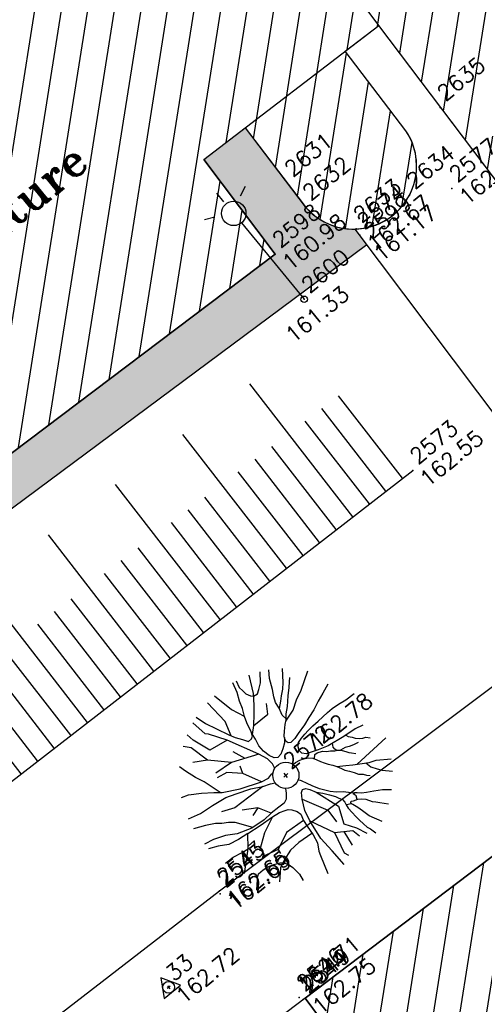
# Model space of a CAD drawing. Header units: feet. Extents: x 529188 to 529675, y 139816 to 140273.
# Tile 69 of 118: x 529434 to 529443, y 140074 to 140093. Entities that reach past the tile are written whole.
import ezdxf
from ezdxf.enums import TextEntityAlignment as Align

# ---------------------------------------------------------------- set-up
doc = ezdxf.new("R2010")
doc.units = ezdxf.units.FT
doc.header["$LTSCALE"] = 2
doc.header["$MEASUREMENT"] = 0
doc.header["$PDSIZE"] = 0.1
doc.linetypes.add('CONTINU', pattern=[0])
doc.layers.get('0').update_dxf_attribs({"linetype": 'CONTINUOUS'})
for name, color, linetype in [('ARBRES', 70, 'CONTINUOUS'), ('BATI', 10, 'CONTINUOUS'), ('BATI-HACHURES', 30, 'CONTINUOUS'), ('BORDURETTE', 20, 'CONTINUOUS'), ('ECLAIRAGE', 220, 'CONTINUOUS'), ('POLYGO', 241, 'CONTINUOUS'), ('TALUS', 40, 'CONTINUOUS'), ('TALUS_HAUT', 40, 'CONTINUOUS'), ('TEXTES', 150, 'CONTINUOUS'), ('TOPOALT', 3, 'CONTINUOUS'), ('TOPOJIS', 7, 'CONTINUOUS'), ('TOPOJIS-GELE', 7, 'CONTINUOUS'), ('TOPOMAT', 142, 'CONTINUOUS')]:
    doc.layers.add(name, color=color, linetype=linetype)
doc.styles.add('ROMANT', font='ROMANT.SHX')
doc.styles.get("Standard").update_dxf_attribs({"font": 'ROMANS.SHX'})

# ---------------------------------------------------------------- blocks, each defined once
blk = doc.blocks.new('TCPOINT')
at = {"color": 0}
blk.add_point((0, 0), dxfattribs=at)
at = {"layer": 'TOPOALT'}
blk.add_attdef('ALT', text='', height=0.3, dxfattribs=at).set_placement((0.1, -0.1), align=Align.TOP_LEFT)
at = {"layer": 'TOPOMAT'}
blk.add_attdef('MAT', (0.1, 0.1), '', height=0.3, dxfattribs=at)
blk = doc.blocks.new('269')
for p, q in [((0.035, 0), (-0.035, 0)), ((0, 0.035), (0, -0.035))]:
    blk.add_line(p, q)
blk.add_lwpolyline([(0, 0.231), (-0.2, -0.115), (0.2, -0.115)], close=True)
blk.add_circle((0, 0), 0.113)
blk = doc.blocks.new('190')
for p, q in [((0.052, 0), (-0.052, 0)), ((0, -0.052), (0, 0.052))]:
    blk.add_line(p, q)
for points in [[(-0.084, 0.235), (-0.076, 0.245), (-0.062, 0.33), (-0.074, 0.466), (-0.144, 0.639), (-0.44, 1.229), (-0.646, 1.539), (-0.688, 1.589), (-0.738, 1.896)], [(-0.619, 1.938), (-0.559, 1.732), (-0.46, 1.523), (-0.354, 1.285), (-0.291, 1.169), (-0.206, 1.053), (-0.142, 0.946), (-0.07, 0.952), (-0.02, 0.98), (0.016, 1.059), (0.061, 1.245), (0.098, 1.367), (0.171, 1.51), (0.208, 1.653), (0.282, 1.81), (0.336, 2.007)], [(-0.329, 1.239), (-0.245, 1.528), (-0.28, 2.015)], [(-0.09, 2.033), (-0.007, 1.626), (0.102, 1.375)], [(0.437, 0.574), (0.37, 0.496), (0.276, 0.425), (0.182, 0.369), (0.097, 0.362), (0.039, 0.398), (-0.01, 0.492), (-0.038, 0.629), (-0.043, 0.765), (-0.014, 0.901), (0.002, 1.001), (0.132, 1.122), (0.27, 1.286), (0.378, 1.415), (0.51, 1.6), (0.67, 1.921)], [(0.405, 1.994), (0.376, 1.859), (0.388, 1.766), (0.396, 1.687), (0.438, 1.6), (0.48, 1.557), (0.566, 1.542), (0.639, 1.591), (0.746, 1.669), (0.873, 1.838)], [(-0.44, 1.229), (-0.82, 1.291), (-0.941, 1.636), (-0.968, 1.79)], [(0.686, 0.829), (0.676, 0.931), (0.713, 1.067), (0.728, 1.196), (0.773, 1.303), (0.838, 1.425), (0.926, 1.625), (1.021, 1.76)], [(-0.144, 0.639), (-0.647, 0.843), (-0.975, 1.17), (-1.062, 1.55), (-1.169, 1.665)], [(0.711, 1.062), (0.821, 1.152), (0.894, 1.223), (0.995, 1.308), (1.082, 1.401), (1.24, 1.613)], [(-1.176, 0.542), (-1.281, 0.892), (-1.358, 1.058), (-1.428, 1.273), (-1.465, 1.412)], [(1.723, 0.836), (1.536, 0.765), (1.37, 0.702), (1.204, 0.625), (1.038, 0.576), (0.888, 0.52), (0.686, 0.464), (0.578, 0.437), (0.47, 0.423), (0.428, 0.452), (0.413, 0.495), (0.421, 0.545), (0.45, 0.595), (0.515, 0.666), (0.603, 0.759), (0.675, 0.816), (0.747, 0.901), (0.855, 0.994), (0.993, 1.144), (1.109, 1.257), (1.182, 1.336), (1.239, 1.392)], [(-0.975, 1.17), (-1.217, 1.309)], [(0.132, 1.122), (0.476, 1.119), (0.579, 1.291)], [(0.655, 0.801), (0.898, 0.871), (1.071, 0.985), (1.258, 1.07), (1.587, 1.273)], [(-0.396, 0.741), (-0.492, 0.981)], [(-1.807, 0.935), (-1.668, 0.889), (-1.462, 0.758), (-1.27, 0.62), (-1.148, 0.519), (-0.835, 0.351), (-0.435, 0.198), (-0.292, 0.167), (-0.199, 0.188), (-0.161, 0.191)], [(-0.435, 0.198), (-0.613, 0.549), (-0.837, 0.756), (-1.044, 0.791)], [(-0.647, 0.843), (-1.01, 0.877)], [(-0.613, 0.549), (-0.561, 0.687)], [(-1.963, 0.534), (-1.722, 0.466), (-1.45, 0.442), (-1.157, 0.397), (-0.957, 0.331), (-0.679, 0.22), (-0.472, 0.112), (-0.329, 0.06), (-0.249, 0.019)], [(1.739, -0.191), (1.585, -0.153), (1.326, -0.13), (0.983, -0.076), (0.782, -0.017), (0.653, 0.034), (0.56, 0.071), (0.504, 0.136), (0.497, 0.207), (0.526, 0.272), (0.584, 0.329), (0.678, 0.357), (0.778, 0.377), (0.872, 0.391), (0.994, 0.405), (1.13, 0.41), (1.252, 0.416), (1.374, 0.423), (1.489, 0.429), (1.633, 0.413), (1.798, 0.389), (1.999, 0.38)], [(-1.117, -0.371), (-1.319, -0.081), (-1.419, -0.002), (-1.525, 0.064), (-1.618, 0.137), (-1.796, 0.23), (-2.008, 0.328)], [(-0.472, 0.112), (-1.148, 0.135), (-1.39, 0.239)], [(-0.677, -0.381), (-0.803, -0.141), (-1.062, 0.014)], [(0.239, 0.074), (0.295, 0.074), (0.388, 0.051), (0.459, 0.029), (0.546, -0.015), (0.602, -0.073), (0.645, -0.145), (0.679, -0.217), (0.715, -0.282), (0.758, -0.347), (0.814, -0.42), (0.857, -0.485), (0.906, -0.571), (0.934, -0.636), (0.992, -0.708), (1.041, -0.781), (1.083, -0.86), (1.154, -0.918), (1.19, -0.976), (1.24, -1.019)], [(-0.168, -0.185), (-0.174, -0.214), (-0.224, -0.285), (-0.283, -0.356), (-0.362, -0.391), (-0.491, -0.383), (-0.677, -0.381), (-0.856, -0.393), (-1.143, -0.369), (-1.428, -0.274), (-1.621, -0.158), (-1.842, -0.076), (-2.034, -0.032)], [(-1.8, -0.948), (-1.67, -0.837), (-1.445, -0.632), (-1.264, -0.397), (-1.472, -0.374), (-1.679, -0.329), (-1.851, -0.227), (-2.029, -0.149)], [(-0.803, -0.141), (-0.975, -0.193)], [(0.622, -0.106), (0.681, -0.045), (0.731, -0.045), (0.832, -0.09), (0.889, -0.14), (0.953, -0.177), (1.017, -0.228), (1.074, -0.257), (1.131, -0.314), (1.174, -0.373), (1.202, -0.423), (1.238, -0.459), (1.294, -0.524)], [(1.46, -0.389), (1.367, -0.367), (1.282, -0.337), (1.21, -0.308), (1.109, -0.286), (1.053, -0.25), (1.038, -0.206), (1.039, -0.156), (1.077, -0.091)], [(1.368, -0.134), (1.384, -0.181), (1.44, -0.239), (1.468, -0.289), (1.526, -0.34), (1.582, -0.383), (1.64, -0.406), (1.698, -0.465)], [(0.787, -1.087), (0.644, -0.934), (0.545, -0.862), (0.459, -0.775), (0.332, -0.602), (0.261, -0.472), (0.212, -0.378), (0.163, -0.27), (0.127, -0.215)], [(-0.699, -0.452), (-1.01, -0.589), (-1.304, -0.796)], [(-1.264, -0.397), (-0.985, -0.428), (-0.699, -0.452), (-0.542, -0.475), (-0.434, -0.512), (-0.378, -0.534), (-0.328, -0.584), (-0.271, -0.671), (-0.25, -0.757), (-0.288, -0.878), (-0.302, -1.008), (-0.319, -1.208), (-0.349, -1.379), (-0.43, -1.515), (-0.459, -1.601), (-0.565, -1.955)], [(-0.219, -2.023), (-0.23, -1.674), (-0.249, -1.357), (-0.195, -0.963), (-0.143, -0.748), (-0.048, -0.549), (0.025, -0.441), (0.075, -0.413), (0.133, -0.435), (0.182, -0.5), (0.245, -0.615), (0.331, -0.709), (0.409, -0.818), (0.479, -0.912), (0.507, -0.976), (0.543, -1.042), (0.543, -1.107), (0.535, -1.163), (0.52, -1.235), (0.526, -1.35), (0.533, -1.451), (0.546, -1.551), (0.559, -1.651), (0.572, -1.745), (0.601, -1.81), (0.632, -1.934)], [(-0.048, -0.549), (0.199, -1.021), (0.182, -1.297)], [(0.859, -0.488), (1, -0.579), (1.114, -0.659), (1.27, -0.746), (1.385, -0.819), (1.513, -0.87), (1.754, -1.032)], [(-1.953, -0.569), (-1.767, -0.571), (-1.575, -0.61), (-1.443, -0.63)], [(0.245, -0.615), (0.406, -1.09), (0.268, -1.418), (0.406, -1.625), (0.493, -1.832)], [(1.183, -0.698), (1.926, -0.657)], [(-0.288, -0.878), (-0.682, -0.848), (-1.01, -1.004), (-1.338, -0.917)], [(1.328, -0.783), (1.356, -0.905), (1.426, -1.006), (1.483, -1.085), (1.622, -1.229)], [(-1.662, -1.174), (-1.593, -1.125), (-1.479, -1.119), (-1.371, -1.134), (-1.257, -1.171), (-1.143, -1.222), (-1.093, -1.259), (-1.036, -1.338), (-1.009, -1.445), (-1.003, -1.524), (-0.996, -1.624), (-1.016, -1.763)], [(-1.01, -1.004), (-1.027, -1.09)], [(-0.195, -0.963), (0.026, -1.435), (-0.077, -1.849), (-0.043, -1.935)], [(0.763, -1.219), (0.786, -1.151), (0.765, -1.087), (0.808, -1.087), (0.844, -1.116), (0.901, -1.174), (0.987, -1.225), (1.108, -1.291), (1.18, -1.334), (1.251, -1.378), (1.386, -1.49)], [(-0.316, -1.172), (-0.62, -1.148), (-0.835, -1.16), (-1.05, -1.229), (-1.201, -1.3), (-1.382, -1.493)], [(0.863, -1.843), (0.739, -1.603), (0.698, -1.452), (0.669, -1.345), (0.635, -1.243), (0.62, -1.208), (0.534, -1.169)], [(0.625, -1.219), (0.628, -1.193), (0.649, -1.171), (0.692, -1.193), (0.772, -1.223), (0.828, -1.26), (0.893, -1.317), (0.956, -1.426), (1.005, -1.476), (1.056, -1.534), (1.17, -1.665)], [(0.026, -1.435), (0.32, -1.625), (0.355, -1.78)], [(0.173, -1.53), (0.13, -1.832)]]:
    blk.add_lwpolyline(points)
blk.add_circle((0, 0), 0.25)
blk = doc.blocks.new('425')
at = {"ltscale": 3}
for p, q in [((-0.006, 2.407), (-0.006, 2.621)), ((0, 1.885), (0, 0))]:
    blk.add_line(p, q, dxfattribs=at)
at = {"linetype": 'CONTINU', "ltscale": 3}
for p, q in [((-0.324, 2.291), (-0.512, 2.376)), ((0.312, 2.291), (0.501, 2.376))]:
    blk.add_line(p, q, dxfattribs=at)
for centre, radius in [((0, 2.118), 0.233), ((0, 0), 0.0621)]:
    blk.add_circle(centre, radius, dxfattribs=at)

msp = doc.modelspace()

# ---------------------------------------------------------------- hatches: boundary and pattern name
h = msp.add_hatch()
h.set_pattern_fill('GRAVEL', color=254, style=0)
h.set_pattern_definition([(228.0128, (529357.68551, 140019.42807), (-7.99999823, -9.00000134), [0.134536, -13.319088]), (184.9697, (529357.59551, 140019.32807), (12.000001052, 0.999991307), [0.230868, -22.855925]), (132.5104, (529357.36551, 140019.30807), (9.999990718, -11.000008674), [0.162788, -16.116032]), (267.2737, (529356.97551, 140019.05807), (0.999996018, 20.000000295), [0.210238, -20.813558]), (292.8337, (529356.96551, 140018.84807), (-5.000009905, 11.999996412), [0.206155, -20.409373]), (357.2737, (529357.04551, 140018.65807), (-20.000000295, 0.999996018), [0.210238, -20.813558]), (37.6942, (529357.25551, 140018.64807), (-13.000007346, -9.999990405), [0.278029, -27.524849]), (72.2553, (529357.47551, 140018.81807), (7.000010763, 21.999996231), [0.262488, -25.986321]), (121.4296, (529357.55551, 140019.06807), (-8.000008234, 12.999995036), [0.21095, -20.884073]), (175.2364, (529357.44551, 140019.24807), (11.000000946, -0.99999153), [0.240832, -11.800763]), (222.3974, (529357.20551, 140019.26807), (-12.000007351, -10.999992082), [0.311448, -30.833375]), (138.8141, (529357.96551, 140019.04807), (-7.00000295, 5.99999731), [0.106301, -10.523844]), (171.4692, (529357.88551, 140019.11807), (12.999998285, -2.00000791), [0.202237, -20.021511]), (225, (529357.6855, 140019.1481), (-1e-16, -1.0000003), [0.141421, -1.272792]), (203.1986, (529357.61551, 140019.26807), (4.99999973, 2.00000133), [0.076158, -7.539615]), (291.8014, (529357.54551, 140019.23807), (-0.9999999, 3.00000027), [0.107703, -5.277462]), (30.9638, (529357.58551, 140019.13807), (2.99999802, 2.00000248), [0.174929, -5.656023]), (161.5651, (529357.7355, 140019.22807), (2.0000004, -0.9999984), [0.126491, -3.035787]), (16.3895, (529356.96551, 140019.23807), (10.000002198, 2.99999271), [0.1772, -17.542845]), (70.3462, (529357.13551, 140019.28807), (-3.999995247, -11.000002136), [0.148661, -14.717408]), (293.1986, (529357.73551, 140019.42807), (-2.00000133, 4.99999973), [0.152315, -7.463458]), (343.6105, (529357.79551, 140019.28807), (-10.000002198, 2.99999271), [0.1772, -17.542845]), (339.444, (529356.96551, 140018.61807), (-5.00000184, 1.999996), [0.17088, -8.373124]), (294.7751, (529357.12551, 140018.55807), (-4.99999219, 11.00000342), [0.143178, -14.174643]), (66.8014, (529357.74551, 140018.42807), (2.00000133, 4.99999973), [0.152315, -7.463458]), (17.354, (529357.80551, 140018.56807), (-13.00000202, -3.999994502), [0.167631, -16.595424]), (69.444, (529357.25551, 140018.42807), (-1.999996, -5.00000184), [0.08544, -8.458564]), (101.3099, (529357.68551, 140018.42807), (-0.99999763, 4.00000075), [0.05099, -5.048029]), (165.9638, (529357.6755, 140018.47807), (3.00000055, -0.99999806), [0.206155, -3.91695]), (186.009, (529357.47551, 140018.52807), (9.99999975, 0.999999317), [0.19105, -18.913923]), (303.6901, (529357.5855, 140019.04807), (-1.00000133, 1.99999956), [0.144222, -3.461329]), (353.1572, (529357.66551, 140018.92807), (16.999999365, -2.000007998), [0.251794, -24.927563]), (60.9454, (529357.91551, 140018.89807), (-4.00000003, -7.000000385), [0.102956, -10.192674]), (90, (529357.9655, 140018.9881), (-1, 1), [0.06, -0.94]), (120.2564, (529357.45551, 140018.55807), (3.999994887, -7.000002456), [0.138924, -13.75352]), (48.0128, (529357.38551, 140018.67807), (7.99999823, 9.00000134), [0.269072, -13.184552]), (0, (529357.5655, 140018.8781), (1, 1), [0.26, -0.74]), (325.3048, (529357.82551, 140018.87807), (-9.99999426, 7.00000861), [0.158114, -15.653274]), (254.0546, (529357.95551, 140018.78807), (-0.99999989, -4.00000013), [0.145602, -7.134508]), (207.646, (529357.91551, 140018.64807), (-18.999995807, -10.000007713), [0.237065, -23.469474]), (175.4261, (529357.70551, 140018.53807), (-13.000000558, 0.999994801), [0.250799, -24.829074])])
edge = h.paths.add_edge_path()
edge.add_line((529420.273, 140088.584), (529433.119, 140098.169))
edge.add_line((529433.119, 140098.169), (529433.832, 140097.229))
edge.add_line((529433.832, 140097.229), (529434.63, 140096.178))
edge.add_line((529434.63, 140096.178), (529434.919, 140095.795))
edge.add_line((529434.919, 140095.795), (529434.329, 140095.348))
edge.add_line((529434.329, 140095.348), (529432.881, 140097.007))
edge.add_line((529432.881, 140097.007), (529425.028, 140091.094))
edge.add_line((529425.028, 140091.094), (529426.765, 140088.326))
edge.add_line((529426.765, 140088.326), (529427.152, 140087.53))
edge.add_line((529427.152, 140087.53), (529425.95, 140086.6))
edge.add_line((529425.95, 140086.6), (529426.547, 140085.505))
edge.add_arc((529426.311, 140085.33), 0.294, 36.5727, 261.6828)
edge.add_arc((529426.311, 140085.33), 0.294, 261.6828, 396.5727)
edge.add_line((529426.547, 140085.505), (529425.95, 140086.6))
edge.add_line((529425.95, 140086.6), (529428.151, 140083.653))
edge.add_line((529428.151, 140083.653), (529429.595, 140084.683))
edge.add_line((529429.595, 140084.683), (529431.371, 140082.692))
edge.add_line((529431.371, 140082.692), (529439.216, 140088.61))
edge.add_line((529439.216, 140088.61), (529437.857, 140090.412))
edge.add_line((529437.857, 140090.412), (529438.643, 140091.015))
edge.add_line((529438.643, 140091.015), (529439.791, 140089.512))
edge.add_arc((529440.709, 140090.291), 1.204, 220.2647, 271.4844)
edge.add_line((529440.741, 140089.087), (529440.965, 140088.788))
edge.add_line((529440.965, 140088.788), (529427.696, 140078.929))
edge.add_line((529427.696, 140078.929), (529420.273, 140088.584))
at = {"layer": 'BATI-HACHURES'}
h = msp.add_hatch(dxfattribs=at)
h.set_pattern_fill('ANSI31', color=256, scale=4, angle=36, style=0)
edge = h.paths.add_edge_path()
edge.add_line((529425.366, 140134.255), (529419.412, 140129.687))
edge.add_line((529419.412, 140129.687), (529419.683, 140129.302))
edge.add_line((529419.683, 140129.302), (529420.035, 140129.567))
edge.add_line((529420.035, 140129.567), (529420.974, 140128.321))
edge.add_line((529420.974, 140128.321), (529416.808, 140125.181))
edge.add_line((529416.808, 140125.181), (529419.868, 140121.129))
edge.add_line((529419.868, 140121.129), (529425.428, 140113.767))
edge.add_line((529425.428, 140113.767), (529421.899, 140111.038))
edge.add_line((529421.899, 140111.038), (529430.432, 140099.721))
edge.add_line((529430.432, 140099.721), (529433.779, 140102.25))
edge.add_line((529433.779, 140102.25), (529436.218, 140099.02))
edge.add_line((529436.218, 140099.02), (529436.509, 140099.24))
edge.add_line((529436.509, 140099.24), (529437.586, 140097.815))
edge.add_line((529437.586, 140097.815), (529437.019, 140097.348))
edge.add_line((529437.019, 140097.348), (529436.696, 140097.74))
edge.add_line((529436.696, 140097.74), (529434.63, 140096.178))
edge.add_line((529434.63, 140096.178), (529434.919, 140095.795))
edge.add_line((529434.919, 140095.795), (529434.329, 140095.348))
edge.add_line((529434.329, 140095.348), (529432.881, 140097.007))
edge.add_line((529432.881, 140097.007), (529425.028, 140091.094))
edge.add_line((529425.028, 140091.094), (529426.765, 140088.326))
edge.add_line((529426.765, 140088.326), (529427.152, 140087.53))
edge.add_line((529427.152, 140087.53), (529428.49, 140085.727))
edge.add_line((529428.49, 140085.727), (529429.494, 140084.795))
edge.add_line((529429.494, 140084.795), (529431.371, 140082.692))
edge.add_line((529431.371, 140082.692), (529439.216, 140088.61))
edge.add_line((529439.216, 140088.61), (529437.857, 140090.412))
edge.add_line((529437.857, 140090.412), (529438.643, 140091.015))
edge.add_line((529438.643, 140091.015), (529439.791, 140089.512))
edge.add_arc((529440.709, 140090.29), 1.204, 220.2595, 393.932)
edge.add_line((529441.708, 140090.962), (529440.548, 140092.475))
edge.add_line((529440.548, 140092.475), (529441.191, 140092.967))
edge.add_line((529441.191, 140092.967), (529466.702, 140059.23))
edge.add_line((529466.702, 140059.23), (529468.639, 140060.666))
edge.add_line((529468.639, 140060.666), (529474.943, 140052.226))
edge.add_line((529474.943, 140052.226), (529486.871, 140061.153))
edge.add_line((529486.871, 140061.153), (529486.466, 140061.693))
edge.add_line((529486.466, 140061.693), (529488.531, 140063.238))
edge.add_line((529488.531, 140063.238), (529488.941, 140062.691))
edge.add_line((529488.941, 140062.691), (529500.861, 140071.66))
edge.add_line((529500.861, 140071.66), (529497.23, 140076.506))
edge.add_line((529497.23, 140076.506), (529498.46, 140077.428))
edge.add_line((529498.46, 140077.428), (529498.862, 140076.887))
edge.add_line((529498.862, 140076.887), (529499.641, 140077.466))
edge.add_line((529499.641, 140077.466), (529499.514, 140077.639))
edge.add_line((529499.514, 140077.639), (529501.086, 140078.871))
edge.add_line((529501.086, 140078.871), (529497.717, 140083.382))
edge.add_line((529497.717, 140083.382), (529496.095, 140082.178))
edge.add_line((529496.095, 140082.178), (529495.962, 140082.341))
edge.add_line((529495.962, 140082.341), (529494.774, 140081.437))
edge.add_line((529494.774, 140081.437), (529494.006, 140082.458))
edge.add_line((529494.006, 140082.458), (529487.821, 140090.68))
edge.add_line((529487.821, 140090.68), (529473.05, 140079.579))
edge.add_line((529473.05, 140079.579), (529472.967, 140079.712))
edge.add_line((529472.967, 140079.712), (529470.57, 140077.835))
edge.add_line((529470.57, 140077.835), (529471.905, 140076.036))
edge.add_line((529471.905, 140076.036), (529470.385, 140074.887))
edge.add_line((529470.385, 140074.887), (529447.511, 140105.116))
edge.add_line((529447.511, 140105.116), (529447.994, 140105.505))
edge.add_line((529447.994, 140105.505), (529447.857, 140105.729))
edge.add_line((529447.857, 140105.729), (529447.579, 140105.525))
edge.add_line((529447.579, 140105.525), (529444.385, 140109.617))
edge.add_line((529444.385, 140109.617), (529446.459, 140111.192))
edge.add_line((529446.459, 140111.192), (529446.546, 140111.097))
edge.add_line((529446.546, 140111.097), (529446.74, 140111.259))
edge.add_line((529446.74, 140111.259), (529446.657, 140111.415))
edge.add_line((529446.657, 140111.415), (529446.55, 140111.339))
edge.add_line((529446.55, 140111.339), (529443.413, 140115.698))
edge.add_line((529443.413, 140115.698), (529443.202, 140115.533))
edge.add_line((529443.202, 140115.533), (529443.275, 140115.436))
edge.add_line((529443.275, 140115.436), (529441.217, 140113.894))
edge.add_line((529441.217, 140113.894), (529438.095, 140118.025))
edge.add_line((529438.095, 140118.025), (529438.389, 140118.239))
edge.add_line((529438.389, 140118.239), (529438.225, 140118.429))
edge.add_line((529438.225, 140118.429), (529437.731, 140118.074))
edge.add_line((529437.731, 140118.074), (529425.366, 140134.255))
h = msp.add_hatch(dxfattribs=at)
h.set_pattern_fill('ANSI31', color=256, scale=4, angle=36, style=0)
h.paths.add_polyline_path([(529455.799, 140073.649), (529445.941, 140066.138), (529444.983, 140068.324), (529446.371, 140069.374), (529444.763, 140071.485), (529443.386, 140070.425), (529444.972, 140068.338), (529445.941, 140066.138), (529439.787, 140074.427), (529449.597, 140081.85)])

# ---------------------------------------------------------------- linework, layer by layer
at = {"layer": 'BATI', "flags": 128}
for points in [[(529460.82, 140067.009), (529441.191, 140092.967), (529436.509, 140099.24), (529436.218, 140099.02), (529433.779, 140102.25), (529425.428, 140113.767)], [(529437.857, 140090.412), (529441.191, 140092.967)], [(529466.702, 140059.23), (529441.191, 140092.967)], [(529441.708, 140090.962), (529440.548, 140092.475)], [(529437.857, 140090.412), (529439.216, 140088.61)], [(529439.216, 140088.61), (529431.371, 140082.692)], [(529449.597, 140081.85), (529439.787, 140074.427), (529445.941, 140066.138), (529455.799, 140073.649)]]:
    msp.add_lwpolyline(points, dxfattribs=at)
msp.add_lwpolyline([(529441.708, 140090.962), (529440.548, 140092.475), (529441.191, 140092.967), (529437.586, 140097.815), (529437.017, 140097.349), (529436.696, 140097.74), (529434.63, 140096.178), (529434.919, 140095.795), (529434.329, 140095.348), (529432.881, 140097.007), (529425.028, 140091.094), (529426.765, 140088.326), (529427.152, 140087.53), (529428.49, 140085.727), (529429.494, 140084.795), (529431.371, 140082.692), (529439.216, 140088.61), (529437.857, 140090.412), (529438.643, 140091.015), (529439.728, 140089.594, 0.987871)], format="xyb", close=True, dxfattribs=at)
msp.add_lwpolyline([(529438.643, 140091.015), (529439.791, 140089.512, 0.316931), (529441.133, 140089.163, -4.396315)], format="xyb", dxfattribs=at)
msp.add_lwpolyline([(529439.787, 140074.427), (529449.597, 140081.85), (529455.799, 140073.649), (529445.941, 140066.138)], close=True, dxfattribs=at)
at = {"layer": 'BATI'}
for start, end in [(342.7515, 33.9324), (290.589, 342.7506)]:
    msp.add_arc((529440.709, 140090.29), 1.204, start, end, dxfattribs=at)
at = {"layer": 'BORDURETTE', "flags": 128}
for points in [[(529423.921, 140065.477), (529438.152, 140076.469), (529445.881, 140082.252), (529440.741, 140089.087)], [(529440.965, 140088.788), (529427.696, 140078.929)], [(529439.787, 140074.427), (529435.569, 140071.221), (529434.889, 140070.714), (529434.334, 140070.293), (529433.558, 140069.738)]]:
    msp.add_lwpolyline(points, dxfattribs=at)
at = {"layer": 'TALUS'}
for p, q in [((529440.695, 140083.601), (529438.734, 140086.133)), ((529441.644, 140084.336), (529440.425, 140085.909)), ((529441.328, 140084.091), (529440.107, 140085.667)), ((529441.012, 140083.846), (529439.788, 140085.425)), ((529439.431, 140082.621), (529437.453, 140085.173)), ((529440.379, 140083.356), (529439.151, 140084.941)), ((529440.063, 140083.111), (529438.832, 140084.7)), ((529439.747, 140082.866), (529438.513, 140084.458)), ((529438.166, 140081.641), (529436.173, 140084.214)), ((529439.114, 140082.376), (529437.876, 140083.974)), ((529438.798, 140082.131), (529437.557, 140083.732)), ((529438.482, 140081.886), (529437.239, 140083.491)), ((529436.901, 140080.661), (529434.892, 140083.254)), ((529437.849, 140081.396), (529436.601, 140083.007)), ((529437.533, 140081.151), (529436.283, 140082.765)), ((529437.217, 140080.906), (529435.964, 140082.523)), ((529435.636, 140079.681), (529433.611, 140082.294)), ((529436.585, 140080.416), (529435.327, 140082.04)), ((529436.268, 140080.171), (529435.008, 140081.798)), ((529435.952, 140079.926), (529434.689, 140081.556)), ((529434.371, 140078.701), (529432.331, 140081.335)), ((529435.32, 140079.436), (529434.052, 140081.073)), ((529435.004, 140079.191), (529433.733, 140080.831)), ((529434.687, 140078.946), (529433.415, 140080.589))]:
    msp.add_line(p, q, dxfattribs=at)
at = {"layer": 'TALUS_HAUT', "flags": 128}
msp.add_lwpolyline([(529433.106, 140077.721), (529441.838, 140084.486)], dxfattribs=at)

# ---------------------------------------------------------------- block references
at = {"layer": 'ARBRES', "rotation": 39.33073407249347}
msp.add_blockref('190', (529439.42, 140078.673), dxfattribs=at)
at = {"layer": 'ECLAIRAGE', "rotation": 39.33073407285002}
msp.add_blockref('425', (529439.769, 140087.747), dxfattribs=at)
at = {"layer": 'POLYGO', "rotation": 39.33073407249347}
msp.add_blockref('269', (529437.184, 140074.631), dxfattribs=at)
at = {"layer": 'TOPOJIS'}
ref = msp.add_blockref('TCPOINT', (529442.36, 140091.407), dxfattribs=at)
ref.add_attrib('MAT', '2635', (529442.46, 140091.507), dxfattribs={"layer": 'TOPOMAT', "height": 0.3, "rotation": 39.3307})
ref = msp.add_blockref('TCPOINT', (529439.449, 140089.964), dxfattribs=at)
ref.add_attrib('MAT', '2631', (529439.549, 140090.064), dxfattribs={"layer": 'TOPOMAT', "height": 0.3, "rotation": 39.3307})
ref = msp.add_blockref('TCPOINT', (529441.775, 140089.731), dxfattribs=at)
ref.add_attrib('MAT', '2634', (529441.875, 140089.831), dxfattribs={"layer": 'TOPOMAT', "height": 0.3, "rotation": 39.3307})
ref = msp.add_blockref('TCPOINT', (529439.791, 140089.512), dxfattribs=at)
ref.add_attrib('MAT', '2632', (529439.891, 140089.612), dxfattribs={"layer": 'TOPOMAT', "height": 0.3, "rotation": 39.3307})
ref = msp.add_blockref('TCPOINT', (529440.76, 140089.088), dxfattribs=at)
ref.add_attrib('MAT', '2633', (529440.86, 140089.188), dxfattribs={"layer": 'TOPOMAT', "height": 0.3, "rotation": 39.3307})
ref = msp.add_blockref('TCPOINT', (529440.83, 140088.968), dxfattribs=at)
ref.add_attrib('MAT', '2574', (529440.93, 140089.068), dxfattribs={"layer": 'TOPOMAT', "height": 0.3, "rotation": 39.3307})
ref.add_attrib('ALT', '162.67', dxfattribs={"layer": 'TOPOALT', "height": 0.3, "rotation": 39.3307}).set_placement((529440.93, 140088.868), align=Align.TOP_LEFT)
ref = msp.add_blockref('TCPOINT', (529439.769, 140087.747), dxfattribs=at)
ref.add_attrib('MAT', '2600', (529439.869, 140087.847), dxfattribs={"layer": 'TOPOMAT', "height": 0.3, "rotation": 39.3307})
ref.add_attrib('ALT', '161.33', dxfattribs={"layer": 'TOPOALT', "height": 0.3, "rotation": 39.3307}).set_placement((529439.376, 140087.13), align=Align.TOP_LEFT)
ref = msp.add_blockref('TCPOINT', (529441.838, 140084.486), dxfattribs=at)
ref.add_attrib('MAT', '2573', (529441.938, 140084.586), dxfattribs={"layer": 'TOPOMAT', "height": 0.3, "rotation": 39.3307})
ref.add_attrib('ALT', '162.55', dxfattribs={"layer": 'TOPOALT', "height": 0.3, "rotation": 39.3307}).set_placement((529441.938, 140084.386), align=Align.TOP_LEFT)
ref = msp.add_blockref('TCPOINT', (529439.42, 140078.673), dxfattribs=at)
ref.add_attrib('MAT', '2572', (529439.52, 140078.773), dxfattribs={"layer": 'TOPOMAT', "height": 0.3, "rotation": 39.3307})
ref.add_attrib('ALT', '162.78', dxfattribs={"layer": 'TOPOALT', "height": 0.3, "rotation": 39.3307}).set_placement((529439.824, 140079.376), align=Align.TOP_LEFT)
ref = msp.add_blockref('TCPOINT', (529439.749, 140074.396), dxfattribs=at)
ref.add_attrib('MAT', '2544', (529439.849, 140074.496), dxfattribs={"layer": 'TOPOMAT', "height": 0.3, "rotation": 39.3307})
ref.add_attrib('ALT', '162.71', dxfattribs={"layer": 'TOPOALT', "height": 0.3, "rotation": 39.3307}).set_placement((529439.593, 140074.74), align=Align.TOP_LEFT)
ref = msp.add_blockref('TCPOINT', (529437.184, 140074.631), dxfattribs=at)
ref.add_attrib('MAT', '33', (529437.284, 140074.731), dxfattribs={"layer": 'TOPOMAT', "height": 0.3, "rotation": 39.3307})
ref.add_attrib('ALT', '162.72', dxfattribs={"layer": 'TOPOALT', "height": 0.3, "rotation": 39.3307}).set_placement((529437.284, 140074.531), align=Align.TOP_LEFT)
ref = msp.add_blockref('TCPOINT', (529439.675, 140074.437), dxfattribs=at)
ref.add_attrib('MAT', '2546', (529439.775, 140074.537), dxfattribs={"layer": 'TOPOMAT', "height": 0.3, "rotation": 39.3307})
at = {"layer": 'TOPOJIS-GELE'}
ref = msp.add_blockref('TCPOINT', (529442.586, 140089.86), dxfattribs=at)
ref.add_attrib('MAT', '2577', (529442.686, 140089.96), dxfattribs={"layer": 'TOPOMAT', "height": 0.3, "rotation": 39.3307})
ref.add_attrib('ALT', '162.64', dxfattribs={"layer": 'TOPOALT', "height": 0.3, "rotation": 39.3307}).set_placement((529442.686, 140089.76), align=Align.TOP_LEFT)
ref = msp.add_blockref('TCPOINT', (529440.952, 140088.778), dxfattribs=at)
ref.add_attrib('MAT', '2599', (529441.052, 140088.878), dxfattribs={"layer": 'TOPOMAT', "height": 0.3, "rotation": 39.3307})
ref.add_attrib('ALT', '161.17', dxfattribs={"layer": 'TOPOALT', "height": 0.3, "rotation": 39.3307}).set_placement((529441.052, 140088.678), align=Align.TOP_LEFT)
ref = msp.add_blockref('TCPOINT', (529439.216, 140088.61), dxfattribs=at)
ref.add_attrib('MAT', '2598', (529439.316, 140088.71), dxfattribs={"layer": 'TOPOMAT', "height": 0.3, "rotation": 39.3307})
ref.add_attrib('ALT', '160.98', dxfattribs={"layer": 'TOPOALT', "height": 0.3, "rotation": 39.3307}).set_placement((529439.316, 140088.51), align=Align.TOP_LEFT)
ref = msp.add_blockref('TCPOINT', (529438.152, 140076.469), dxfattribs=at)
ref.add_attrib('MAT', '2543', (529438.252, 140076.569), dxfattribs={"layer": 'TOPOMAT', "height": 0.3, "rotation": 39.3307})
ref.add_attrib('ALT', '162.65', dxfattribs={"layer": 'TOPOALT', "height": 0.3, "rotation": 39.3307}).set_placement((529438.252, 140076.369), align=Align.TOP_LEFT)
ref = msp.add_blockref('TCPOINT', (529438.17, 140076.416), dxfattribs=at)
ref.add_attrib('MAT', '2545', (529438.27, 140076.516), dxfattribs={"layer": 'TOPOMAT', "height": 0.3, "rotation": 39.3307})
ref.add_attrib('ALT', '162.69', dxfattribs={"layer": 'TOPOALT', "height": 0.3, "rotation": 39.3307}).set_placement((529438.27, 140076.316), align=Align.TOP_LEFT)
ref = msp.add_blockref('TCPOINT', (529439.787, 140074.427), dxfattribs=at)
ref.add_attrib('MAT', '2549', (529439.887, 140074.527), dxfattribs={"layer": 'TOPOMAT', "height": 0.3, "rotation": 39.3307})
ref.add_attrib('ALT', '162.75', dxfattribs={"layer": 'TOPOALT', "height": 0.3, "rotation": 39.3307}).set_placement((529439.887, 140074.327), align=Align.TOP_LEFT)

# ---------------------------------------------------------------- texts
at = {"layer": 'TEXTES', "color": 1, "style": 'ROMANT'}
msp.add_text('Surface toiture', height=0.6, rotation=39.3307, dxfattribs=at).set_placement((529430.352, 140085.911))

doc.saveas('drawing.dxf')
